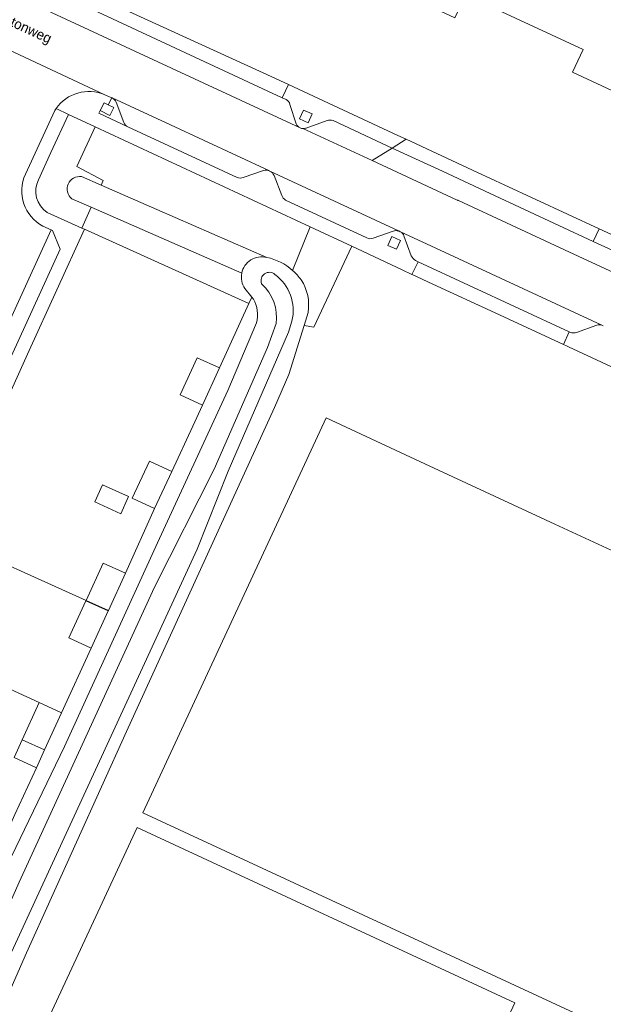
# Model space of a CAD drawing. Header units: metres. Extents: x 151448 to 154749, y 463108 to 465296.
# Tile 92 of 256: x 152250 to 152323, y 464139 to 464262. Entities that reach past the tile are written whole.
import ezdxf
from ezdxf.enums import TextEntityAlignment as Align

# ---------------------------------------------------------------- set-up
doc = ezdxf.new("R2010")
doc.units = ezdxf.units.M
for name, color, linetype, lineweight in [('B-PV-GR-BEPLANTING_CULTUUR_BODEMBEDEKKER-GV', 253, 'Continuous', 9), ('B-PV-GR-BEPLANTING_CULTUUR_BOSPLANTSOEN-GV', 253, 'Continuous', 9), ('B-PV-GR-GROENVOORZIENING-GV', 253, 'Continuous', 9), ('B-PV-IE-TERREINAFSCHEIDING_KUNSTMATIG_HEKWERK-G', 253, 'Continuous', 9), ('B-PV-OG-BEBOUWING-GV', 1, 'Continuous', 9), ('B-PV-OG-TERREIN_BEGROEID-GV', 253, 'Continuous', 9), ('B-PV-OG-TERREIN_ERF-GV', 253, 'Continuous', 9), ('B-PV-OG-TERREIN_OEVER-GV', 253, 'Continuous', 9), ('B-PV-OG-TOPOGRAFIE-T18', 2, 'Continuous', 9), ('B-PV-OG-WATER-GV', 253, 'Continuous', 9), ('B-PV-OG-WATER_GREPPEL-GV', 253, 'Continuous', 9), ('B-PV-VH-GESLOTENVERHARDING_ASFALT-GV', 253, 'Continuous', 9), ('B-PV-VH-OPENVERHARDING_BETONELEMENT-GV', 253, 'Continuous', 9), ('B-PV-VH-OPENVERHARDING_BETONSTRAATSTEEN-GV', 253, 'Continuous', 9), ('B-PV-VH-OPENVERHARDING_TEGEL-GV', 253, 'Continuous', 9)]:
    doc.layers.add(name, color=color, linetype=linetype, lineweight=lineweight)
doc.styles.add('Drong', font='txt', dxfattribs={"height": 1.8})

msp = doc.modelspace()

# ---------------------------------------------------------------- linework, layer by layer
at = {"layer": 'B-PV-GR-BEPLANTING_CULTUUR_BODEMBEDEKKER-GV', "flags": 128}
for points in [[(152257.554, 464242.53), (152260, 464241.461), (152260.255, 464242.03), (152256.991, 464243.788), (152259.286, 464248.719), (152255.945, 464250.274), (152253.754, 464245.53), (152252.186, 464242.134)], [(152253.261, 464238.041), (152257.597, 464236.098), (152258.758, 464238.688), (152256.336, 464239.749)]]:
    msp.add_lwpolyline(points, dxfattribs=at)
at = {"layer": 'B-PV-GR-BEPLANTING_CULTUUR_BODEMBEDEKKER-GV'}
for points in [[(152256.336, 464239.749, -0.7429181), (152257.554, 464242.53)], [(152252.186, 464242.134, 0.3696327), (152253.261, 464238.041)]]:
    msp.add_lwpolyline(points, format="xyb", dxfattribs=at)
at = {"layer": 'B-PV-GR-BEPLANTING_CULTUUR_BOSPLANTSOEN-GV', "flags": 128}
for points in [[(152283.903, 464230.807), (152286.11, 464236.236), (152259.286, 464248.719), (152256.991, 464243.788), (152260.255, 464242.03)], [(152260.255, 464242.03), (152260, 464241.461), (152266.972, 464238.415), (152280.677, 464232.427)], [(152285.325, 464223.954), (152286.53, 464223.735), (152291.295, 464233.825), (152286.11, 464236.236), (152283.903, 464230.807)], [(152285.823, 464225.572), (152285.325, 464223.954)]]:
    msp.add_lwpolyline(points, dxfattribs=at)
at = {"layer": 'B-PV-GR-BEPLANTING_CULTUUR_BOSPLANTSOEN-GV'}
for points in [[(152280.677, 464232.427, -0.1313177), (152283.903, 464230.807)], [(152283.903, 464230.807, -0.0565712), (152284.964, 464229.623)], [(152284.964, 464229.623, -0.1913441), (152285.823, 464225.572)]]:
    msp.add_lwpolyline(points, format="xyb", dxfattribs=at)
at = {"layer": 'B-PV-GR-GROENVOORZIENING-GV', "flags": 128}
for points in [[(152261.091, 464250.157), (152261.582, 464251.133), (152260.891, 464251.481), (152260.394, 464251.732), (152259.902, 464250.756)], [(152285.245, 464250.822), (152284.758, 464249.725), (152285.855, 464249.238), (152286.342, 464250.335)], [(152296.265, 464235.032), (152295.778, 464233.935), (152296.875, 464233.448), (152297.362, 464234.545)]]:
    msp.add_lwpolyline(points, close=True, dxfattribs=at)
at = {"layer": 'B-PV-IE-TERREINAFSCHEIDING_KUNSTMATIG_HEKWERK-G', "flags": 128}
for points in [[(152257.938, 464235.945), (152278.455, 464226.702)], [(152278.455, 464226.702), (152274.777, 464218.644)], [(152272.655, 464213.994), (152271.445, 464211.375)], [(152271.445, 464211.375), (152268.83, 464205.713)], [(152266.655, 464201.085), (152263.041, 464193.024)], [(152258.144, 464189.638), (152240.442, 464197.591)], [(152252.29, 464176.875), (152234.678, 464184.956)], [(152258.787, 464183.681), (152255.077, 464175.599)], [(152251.939, 464168.755), (152249.254, 464162.917)]]:
    msp.add_lwpolyline(points, dxfattribs=at)
at = {"layer": 'B-PV-OG-BEBOUWING-GV', "flags": 128}
for points in [[(152292.937, 464319.731), (152276.168, 464283.603), (152273.01, 464276.8), (152304.158, 464262.341), (152305.527, 464265.181), (152320.148, 464258.395), (152318.798, 464255.545), (152330.42, 464250.15), (152326.19, 464241.03), (152344.328, 464232.61), (152348.563, 464241.729), (152349.889, 464241.113), (152369.74, 464283.88), (152369.929, 464283.791), (152376.832, 464298.535), (152389.366, 464292.666), (152401.019, 464317.553), (152343.524, 464344.448), (152325, 464304.849)], [(152274.777, 464218.644), (152271.989, 464219.917), (152269.866, 464215.267), (152272.655, 464213.994)], [(152263.881, 464202.388), (152266.655, 464201.085), (152268.83, 464205.713), (152266.055, 464207.016)], [(152263.428, 464202.594), (152260.185, 464204.069), (152259.207, 464201.919), (152262.45, 464200.444)], [(152263.041, 464193.024), (152260.248, 464194.287), (152258.144, 464189.638), (152260.937, 464188.374)], [(152260.881, 464188.324), (152258.087, 464189.585), (152255.992, 464184.941), (152258.787, 464183.681)], [(152252.955, 464170.964), (152255.077, 464175.599), (152252.29, 464176.875), (152250.168, 464172.239)], [(152252.955, 464170.964), (152250.168, 464172.239), (152249.156, 464170.028), (152251.939, 464168.755)], [(152294.742, 464103.026), (152311.638, 464139.409), (152264.504, 464161.299), (152247.607, 464124.916)]]:
    msp.add_lwpolyline(points, close=True, dxfattribs=at)
for points in [[(152300.39, 464206.687), (152293.084, 464210.077), (152288.081, 464212.399), (152265.215, 464163.127), (152307.642, 464143.438), (152334.356, 464131.041), (152343.579, 464126.762), (152352.831, 464122.468), (152375.713, 464171.776), (152372.484, 464173.274), (152373.609, 464175.697), (152373.707, 464175.909), (152378.216, 464173.817)], [(152374.357, 464185.853), (152375.44, 464188.22), (152332.45, 464208.17), (152327.42, 464197.39), (152330.82, 464195.8), (152329.58, 464193.14), (152316.616, 464199.156), (152300.39, 464206.687)]]:
    msp.add_lwpolyline(points, dxfattribs=at)
at = {"layer": 'B-PV-OG-TERREIN_BEGROEID-GV', "flags": 128}
for points in [[(152277.555, 464230.456), (152258.758, 464238.688), (152257.597, 464236.098), (152257.938, 464235.945)], [(152257.938, 464235.945), (152278.455, 464226.702), (152278.81, 464227.481), (152277.949, 464228.552)], [(152279.005, 464227.239), (152278.81, 464227.481), (152278.455, 464226.702), (152274.777, 464218.644), (152272.655, 464213.994), (152271.445, 464211.375), (152268.83, 464205.713), (152266.655, 464201.085), (152263.041, 464193.024), (152260.937, 464188.374), (152260.881, 464188.324), (152258.787, 464183.681), (152255.077, 464175.599)], [(152255.077, 464175.599), (152252.955, 464170.964), (152251.939, 464168.755), (152249.254, 464162.917), (152247.142, 464158.267), (152247.102, 464158.285), (152243.439, 464150.219), (152244.88, 464149.565), (152255.431, 464171.419), (152267.038, 464196.832), (152275.8, 464215.826), (152279.383, 464224.277)]]:
    msp.add_lwpolyline(points, dxfattribs=at)
at = {"layer": 'B-PV-OG-TERREIN_BEGROEID-GV'}
for points in [[(152277.949, 464228.552, -0.1995137), (152277.555, 464230.456)], [(152279.383, 464224.277, 0.2052841), (152279.005, 464227.239)]]:
    msp.add_lwpolyline(points, format="xyb", dxfattribs=at)
at = {"layer": 'B-PV-OG-TERREIN_ERF-GV', "flags": 128}
for points in [[(152251.482, 464359.172), (152250.196, 464355.147), (152250.929, 464354.806), (152254.712, 464353.043), (152290.3, 464336.46), (152267.491, 464287.659), (152265.059, 464281.642), (152263.794, 464278.9), (152257.748, 464265.797), (152280.21, 464255.48), (152283.383, 464254.005)], [(152283.383, 464254.005), (152297.036, 464247.661), (152298.066, 464247.183), (152306.353, 464243.331), (152309.222, 464241.998), (152310.305, 464241.495), (152322.142, 464236), (152327.998, 464233.282)], [(152249.254, 464162.917), (152251.939, 464168.755), (152249.156, 464170.028), (152250.168, 464172.239), (152252.29, 464176.875), (152255.077, 464175.599), (152258.787, 464183.681), (152255.992, 464184.941), (152258.087, 464189.585), (152260.881, 464188.324), (152260.937, 464188.374), (152258.144, 464189.638), (152260.248, 464194.287), (152263.041, 464193.024), (152266.655, 464201.085), (152263.881, 464202.388), (152266.055, 464207.016), (152268.83, 464205.713), (152271.445, 464211.375), (152272.655, 464213.994), (152269.866, 464215.267), (152271.989, 464219.917), (152274.777, 464218.644), (152278.455, 464226.702), (152257.938, 464235.945), (152251.034, 464220.811), (152246.281, 464210.391)], [(152385.514, 464190.028), (152318.325, 464221.277), (152318.05, 464221.405), (152317.693, 464221.571), (152309.158, 464225.517), (152301.397, 464229.104), (152298.813, 464230.299), (152298.781, 464230.315), (152297.58, 464230.903), (152291.295, 464233.825), (152286.53, 464223.735), (152285.325, 464223.954), (152283.434, 464217.806), (152281.622, 464213.707), (152263.182, 464173.281), (152250.683, 464145.654), (152248.493, 464140.633), (152242.086, 464125.942)], [(152378.216, 464173.817), (152373.707, 464175.909), (152373.609, 464175.697), (152372.484, 464173.274), (152375.713, 464171.776), (152352.831, 464122.468), (152343.579, 464126.762), (152334.356, 464131.041), (152307.642, 464143.438), (152265.215, 464163.127), (152288.081, 464212.399), (152293.084, 464210.077)], [(152293.084, 464210.077), (152300.39, 464206.687), (152316.616, 464199.156), (152329.58, 464193.14), (152330.82, 464195.8), (152327.42, 464197.39), (152332.45, 464208.17), (152375.44, 464188.22), (152374.357, 464185.853)]]:
    msp.add_lwpolyline(points, dxfattribs=at)
for points in [[(152304.158, 464262.341), (152273.01, 464276.8), (152276.168, 464283.603), (152292.937, 464319.731), (152325, 464304.849), (152343.524, 464344.448), (152401.019, 464317.553), (152389.366, 464292.666), (152376.832, 464298.535), (152369.929, 464283.791), (152369.74, 464283.88), (152349.889, 464241.113), (152348.563, 464241.729), (152344.328, 464232.61), (152326.19, 464241.03), (152330.42, 464250.15), (152318.798, 464255.545), (152320.148, 464258.395), (152305.527, 464265.181)], [(152260.185, 464204.069), (152263.428, 464202.594), (152262.45, 464200.444), (152259.207, 464201.919)], [(152294.742, 464103.026), (152247.607, 464124.916), (152264.504, 464161.299), (152311.638, 464139.409)]]:
    msp.add_lwpolyline(points, close=True, dxfattribs=at)
at = {"layer": 'B-PV-OG-TERREIN_OEVER-GV'}
for points in [[(152280.677, 464232.427, 0.4333494), (152277.555, 464230.456)], [(152283.903, 464230.807, 0.1313177), (152280.677, 464232.427)], [(152277.555, 464230.456, 0.1995137), (152277.949, 464228.552)], [(152280.03, 464229.154, -0.7957885), (152281.687, 464230.307)], [(152281.687, 464230.307, -0.3057619), (152283.811, 464224.486)], [(152284.964, 464229.623, 0.0565712), (152283.903, 464230.807)], [(152281.829, 464224.176, 0.2512994), (152280.03, 464229.154)], [(152285.823, 464225.572, 0.1913441), (152284.964, 464229.623)], [(152279.005, 464227.239, -0.2052841), (152279.383, 464224.277)]]:
    msp.add_lwpolyline(points, format="xyb", dxfattribs=at)
at = {"layer": 'B-PV-OG-TERREIN_OEVER-GV', "flags": 128}
for points in [[(152277.949, 464228.552), (152278.81, 464227.481), (152279.005, 464227.239)], [(152239.422, 464121.769), (152242.898, 464128.691), (152248.493, 464140.633), (152250.683, 464145.654), (152263.182, 464173.281), (152281.622, 464213.707), (152283.434, 464217.806), (152285.325, 464223.954), (152285.823, 464225.572)], [(152279.383, 464224.277), (152275.8, 464215.826), (152267.038, 464196.832), (152255.431, 464171.419), (152244.88, 464149.565), (152243.662, 464147.041), (152232.293, 464125.742)], [(152232.293, 464125.742), (152236.362, 464124.922), (152238.138, 464128.191), (152249.79, 464154.459), (152266.662, 464191.288), (152274.114, 464206.023), (152280.778, 464221.21), (152281.829, 464224.176)], [(152283.811, 464224.486), (152283.406, 464223.096), (152275.879, 464205.752), (152271.993, 464196.04), (152239.996, 464126.686), (152239.364, 464125.22)]]:
    msp.add_lwpolyline(points, dxfattribs=at)
at = {"layer": 'B-PV-OG-WATER-GV'}
for points in [[(152281.687, 464230.307, 0.7957885), (152280.03, 464229.154)], [(152283.811, 464224.486, 0.3057619), (152281.687, 464230.307)], [(152280.03, 464229.154, -0.2512994), (152281.829, 464224.176)]]:
    msp.add_lwpolyline(points, format="xyb", dxfattribs=at)
at = {"layer": 'B-PV-OG-WATER-GV', "flags": 128}
for points in [[(152281.829, 464224.176), (152280.778, 464221.21), (152274.114, 464206.023), (152266.662, 464191.288), (152249.79, 464154.459), (152238.138, 464128.191), (152236.362, 464124.922), (152235.719, 464123.2), (152235.388, 464121.765), (152235.413, 464120.176), (152235.849, 464118.794), (152236.856, 464117.247)], [(152239.364, 464125.22), (152239.996, 464126.686), (152271.993, 464196.04), (152275.879, 464205.752), (152283.406, 464223.096), (152283.811, 464224.486)]]:
    msp.add_lwpolyline(points, dxfattribs=at)
at = {"layer": 'B-PV-OG-WATER_GREPPEL-GV'}
for points in [[(152257.554, 464242.53, 0.7429181), (152256.336, 464239.749)], [(152277.555, 464230.456, -0.4333494), (152280.677, 464232.427)]]:
    msp.add_lwpolyline(points, format="xyb", dxfattribs=at)
at = {"layer": 'B-PV-OG-WATER_GREPPEL-GV', "flags": 128}
for points in [[(152280.677, 464232.427), (152266.972, 464238.415), (152260, 464241.461), (152257.554, 464242.53)], [(152256.336, 464239.749), (152258.758, 464238.688)], [(152258.758, 464238.688), (152277.555, 464230.456)]]:
    msp.add_lwpolyline(points, dxfattribs=at)
at = {"layer": 'B-PV-VH-GESLOTENVERHARDING_ASFALT-GV', "flags": 128}
for points in [[(152284.827, 464248.593), (152251.013, 464264.273), (152250.009, 464264.743), (152246.208, 464266.489), (152243.076, 464267.972), (152232.081, 464273.096)], [(152221.41, 464270.92), (152222.539, 464270.399), (152224.41, 464269.536), (152241.678, 464261.497), (152241.684, 464261.494), (152247.128, 464258.953), (152260.452, 464252.728), (152261.335, 464252.362), (152261.382, 464252.34), (152261.404, 464252.33), (152268.672, 464248.969), (152281.019, 464243.218), (152281.036, 464243.21), (152281.066, 464243.196), (152297.124, 464235.735), (152297.142, 464235.729), (152297.158, 464235.724)], [(152348.341, 464219.186), (152348.272, 464219.229), (152348.238, 464219.256), (152329.226, 464228.082), (152329.165, 464228.11), (152329.144, 464228.12), (152329.113, 464228.134), (152317.818, 464233.391), (152304.613, 464239.517), (152304.587, 464239.527), (152304.561, 464239.541), (152304.495, 464239.57), (152304.449, 464239.593), (152293.818, 464244.514), (152285.18, 464248.513)], [(152297.329, 464235.645), (152297.372, 464235.625), (152301.747, 464233.591), (152322.489, 464223.971)]]:
    msp.add_lwpolyline(points, dxfattribs=at)
at = {"layer": 'B-PV-VH-GESLOTENVERHARDING_ASFALT-GV'}
for points in [[(152285.18, 464248.513, -0.0851087), (152284.827, 464248.593)], [(152297.158, 464235.724, -0.1212459), (152297.329, 464235.645)], [(152322.489, 464223.971, -0.150956), (152322.661, 464223.891)]]:
    msp.add_lwpolyline(points, format="xyb", dxfattribs=at)
at = {"layer": 'B-PV-VH-OPENVERHARDING_BETONELEMENT-GV', "flags": 128}
msp.add_lwpolyline([(152321.417, 464234.44), (152322.142, 464236), (152310.305, 464241.495), (152309.222, 464241.998), (152306.353, 464243.331), (152298.066, 464247.183), (152296.322, 464246.087), (152302.592, 464243.179), (152308.56, 464240.41)], close=True, dxfattribs=at)
at = {"layer": 'B-PV-VH-OPENVERHARDING_BETONSTRAATSTEEN-GV', "flags": 128}
for points in [[(152255.073, 464265.172), (152256.625, 464264.438), (152282.615, 464252.35), (152282.649, 464252.423), (152283.383, 464254.005), (152280.21, 464255.48), (152257.748, 464265.797), (152257.04, 464266.124), (152256.641, 464265.263), (152256.518, 464264.976), (152252.253, 464266.764), (152252.096, 464266.946), (152249.645, 464268.061), (152249.428, 464268.045), (152249.469, 464269.591), (152246.416, 464271.021), (152246.362, 464270.932), (152245.061, 464271.541), (152244.737, 464270.877), (152237.085, 464274.399), (152237.433, 464275.211), (152236.887, 464275.515), (152235.731, 464276.072), (152235.644, 464275.847)], [(152283.099, 464252.125), (152282.615, 464252.35), (152256.625, 464264.438), (152255.073, 464265.172)], [(152251.013, 464264.273), (152284.827, 464248.593)], [(152260.452, 464252.728), (152247.128, 464258.953)], [(152261.404, 464252.33), (152261.382, 464252.34), (152261.335, 464252.362), (152260.891, 464251.481), (152261.582, 464251.133), (152261.091, 464250.157), (152259.902, 464250.756), (152259.732, 464250.418), (152263.36, 464248.73)], [(152281.019, 464243.218), (152268.672, 464248.969), (152261.404, 464252.33)], [(152262.831, 464249.28), (152261.88, 464251.8)], [(152261.88, 464251.8), (152262.831, 464249.28)], [(152284.356, 464249.103), (152283.547, 464251.536)], [(152250.567, 464242.814), (152254.236, 464250.766)], [(152263.36, 464248.73), (152276.97, 464242.4)], [(152285.18, 464248.513), (152293.818, 464244.514), (152296.322, 464246.087), (152288.96, 464249.5)], [(152288.19, 464249.5), (152285.597, 464248.578)], [(152327.321, 464231.699), (152321.417, 464234.44), (152308.56, 464240.41), (152302.592, 464243.179), (152296.322, 464246.087), (152293.818, 464244.514), (152304.449, 464239.593), (152304.495, 464239.57), (152304.561, 464239.541), (152304.587, 464239.527), (152304.613, 464239.517), (152317.818, 464233.391), (152329.113, 464228.134)], [(152239.135, 464242.544), (152232.585, 464245.569), (152209.804, 464171.472), (152209.253, 464169.664), (152221.143, 464164.403), (152222.068, 464166.417), (152253.776, 464235.879), (152252.758, 464236.336)], [(152277.74, 464242.4), (152280.28, 464243.28)], [(152297.124, 464235.735), (152281.066, 464243.196)], [(152281.59, 464242.67), (152282.551, 464240.14)], [(152283.02, 464239.59), (152293.17, 464234.88)], [(152293.94, 464234.84), (152296.46, 464235.7)], [(152322.489, 464223.971), (152301.747, 464233.591), (152297.372, 464235.625)], [(152297.79, 464235.14), (152298.71, 464232.64)], [(152299.23, 464232.05), (152299.56, 464231.896), (152318.395, 464223.142), (152318.55, 464223.07)], [(152319.32, 464223.08), (152321.85, 464223.99)]]:
    msp.add_lwpolyline(points, dxfattribs=at)
at = {"layer": 'B-PV-VH-OPENVERHARDING_BETONSTRAATSTEEN-GV'}
for points in [[(152254.387, 464250.999, -0.3586565), (152260.452, 464252.728)], [(152261.88, 464251.8, 0.1848915), (152261.404, 464252.33)], [(152261.404, 464252.33, -0.1848915), (152261.88, 464251.8)], [(152254.236, 464250.766, -0.0149437), (152254.387, 464250.999)], [(152283.547, 464251.536, 0.2845891), (152283.099, 464252.125)], [(152263.36, 464248.73, -0.1863034), (152262.831, 464249.28)], [(152262.831, 464249.28, 0.1863034), (152263.36, 464248.73)], [(152284.827, 464248.593, -0.1783911), (152284.356, 464249.103)], [(152285.597, 464248.578, -0.1032261), (152285.18, 464248.513)], [(152288.96, 464249.5, 0.1818182), (152288.19, 464249.5)], [(152252.758, 464236.336, -0.3990287), (152250.567, 464242.814)], [(152276.97, 464242.4, 0.1844156), (152277.74, 464242.4)], [(152280.28, 464243.28, -0.1651743), (152281.019, 464243.218)], [(152281.066, 464243.196, -0.1676185), (152281.59, 464242.67)], [(152282.551, 464240.14, 0.1775179), (152283.02, 464239.59)], [(152296.46, 464235.7, -0.1731879), (152297.124, 464235.735)], [(152297.372, 464235.625, -0.2005719), (152297.79, 464235.14)], [(152293.17, 464234.88, 0.2338101), (152293.94, 464234.84)], [(152298.71, 464232.64, 0.1531124), (152299.23, 464232.05)], [(152321.85, 464223.99, -0.1518051), (152322.489, 464223.971)], [(152318.55, 464223.07, 0.1714334), (152319.32, 464223.08)]]:
    msp.add_lwpolyline(points, format="xyb", dxfattribs=at)
at = {"layer": 'B-PV-VH-OPENVERHARDING_BETONSTRAATSTEEN-GV', "flags": 128}
for points in [[(152222.068, 464166.417), (152224.725, 464167.399), (152254.887, 464233.46), (152253.938, 464235.806), (152253.776, 464235.879)], [(152309.158, 464225.517), (152317.693, 464221.571), (152318.395, 464223.142), (152299.56, 464231.896), (152298.781, 464230.315), (152298.813, 464230.299), (152301.397, 464229.104)]]:
    msp.add_lwpolyline(points, close=True, dxfattribs=at)
at = {"layer": 'B-PV-VH-OPENVERHARDING_TEGEL-GV', "flags": 128}
for points in [[(152297.036, 464247.661), (152283.383, 464254.005), (152282.649, 464252.423), (152282.615, 464252.35), (152283.099, 464252.125)], [(152276.97, 464242.4), (152263.36, 464248.73), (152259.732, 464250.418), (152259.902, 464250.756), (152260.394, 464251.732), (152260.891, 464251.481), (152261.335, 464252.362), (152260.452, 464252.728)], [(152252.186, 464242.134), (152253.754, 464245.53), (152255.945, 464250.274), (152254.387, 464250.999)], [(152254.387, 464250.999), (152255.945, 464250.274), (152259.286, 464248.719), (152286.11, 464236.236), (152291.295, 464233.825), (152297.58, 464230.903), (152298.781, 464230.315), (152299.56, 464231.896), (152299.23, 464232.05)], [(152283.547, 464251.536), (152284.356, 464249.103)], [(152254.236, 464250.766), (152250.567, 464242.814)], [(152239.756, 464244.168), (152233.52, 464247.126), (152229.7, 464248.938), (152225.333, 464234.741), (152221.209, 464221.333), (152217.093, 464207.953), (152212.947, 464194.475), (152208.839, 464181.121), (152204.687, 464167.622), (152223.035, 464159.431), (152228.841, 464172.16), (152234.678, 464184.956), (152240.442, 464197.591), (152246.281, 464210.391), (152251.034, 464220.811), (152257.938, 464235.945), (152257.597, 464236.098), (152253.261, 464238.041)], [(152285.597, 464248.578), (152288.19, 464249.5)], [(152288.96, 464249.5), (152296.322, 464246.087), (152298.066, 464247.183), (152297.036, 464247.661)], [(152252.758, 464236.336), (152253.776, 464235.879), (152253.938, 464235.806), (152254.887, 464233.46), (152224.725, 464167.399), (152222.068, 464166.417), (152221.143, 464164.403), (152220.98, 464164.046), (152218.814, 464163.249), (152210.038, 464167.145), (152209.186, 464169.444), (152209.253, 464169.664), (152209.804, 464171.472), (152208.495, 464174.093), (152230.147, 464244.455), (152232.501, 464245.608), (152232.585, 464245.569), (152239.135, 464242.544)], [(152280.28, 464243.28), (152277.74, 464242.4)], [(152281.066, 464243.196), (152281.036, 464243.21), (152281.019, 464243.218)], [(152282.551, 464240.14), (152281.59, 464242.67)], [(152293.17, 464234.88), (152283.02, 464239.59)], [(152296.46, 464235.7), (152293.94, 464234.84)], [(152297.158, 464235.724), (152297.142, 464235.729), (152297.124, 464235.735)], [(152297.372, 464235.625), (152297.329, 464235.645)], [(152298.71, 464232.64), (152297.79, 464235.14)], [(152343.054, 464226.294), (152327.998, 464233.282), (152322.142, 464236), (152321.417, 464234.44), (152327.321, 464231.699)], [(152321.85, 464223.99), (152319.32, 464223.08)], [(152318.55, 464223.07), (152318.395, 464223.142), (152317.693, 464221.571), (152318.05, 464221.405), (152318.325, 464221.277), (152385.514, 464190.028), (152391.122, 464187.42), (152391.851, 464188.993), (152391.75, 464189.04)]]:
    msp.add_lwpolyline(points, dxfattribs=at)
at = {"layer": 'B-PV-VH-OPENVERHARDING_TEGEL-GV'}
for points in [[(152260.452, 464252.728, 0.3586565), (152254.387, 464250.999)], [(152254.387, 464250.999, 0.0149437), (152254.236, 464250.766)], [(152283.099, 464252.125, -0.2845891), (152283.547, 464251.536)], [(152284.356, 464249.103, 0.1783911), (152284.827, 464248.593)], [(152284.827, 464248.593, 0.0851087), (152285.18, 464248.513)], [(152285.18, 464248.513, 0.1032261), (152285.597, 464248.578)], [(152288.19, 464249.5, -0.1818182), (152288.96, 464249.5)], [(152250.567, 464242.814, 0.3990287), (152252.758, 464236.336)], [(152277.74, 464242.4, -0.1844156), (152276.97, 464242.4)], [(152281.019, 464243.218, 0.1651743), (152280.28, 464243.28)], [(152281.59, 464242.67, 0.1676185), (152281.066, 464243.196)], [(152253.261, 464238.041, -0.3696327), (152252.186, 464242.134)], [(152283.02, 464239.59, -0.1775179), (152282.551, 464240.14)], [(152297.124, 464235.735, 0.1731879), (152296.46, 464235.7)], [(152297.329, 464235.645, 0.1212459), (152297.158, 464235.724)], [(152297.79, 464235.14, 0.2005719), (152297.372, 464235.625)], [(152293.94, 464234.84, -0.2338101), (152293.17, 464234.88)], [(152299.23, 464232.05, -0.1531124), (152298.71, 464232.64)], [(152322.489, 464223.971, 0.1518051), (152321.85, 464223.99)], [(152322.661, 464223.891, 0.150956), (152322.489, 464223.971)], [(152319.32, 464223.08, -0.1714334), (152318.55, 464223.07)]]:
    msp.add_lwpolyline(points, format="xyb", dxfattribs=at)
at = {"layer": 'B-PV-VH-OPENVERHARDING_TEGEL-GV', "flags": 128}
for points in [[(152285.245, 464250.822), (152286.342, 464250.335), (152285.855, 464249.238), (152284.758, 464249.725)], [(152296.265, 464235.032), (152297.362, 464234.545), (152296.875, 464233.448), (152295.778, 464233.935)]]:
    msp.add_lwpolyline(points, close=True, dxfattribs=at)

# ---------------------------------------------------------------- texts
at = {"layer": 'B-PV-OG-TOPOGRAFIE-T18', "style": 'Drong'}
msp.add_text('Kryptonweg', height=1.25, rotation=335.1, dxfattribs=at).set_placement((152249.653, 464261.343), align=Align.MIDDLE)

doc.saveas('drawing.dxf')
